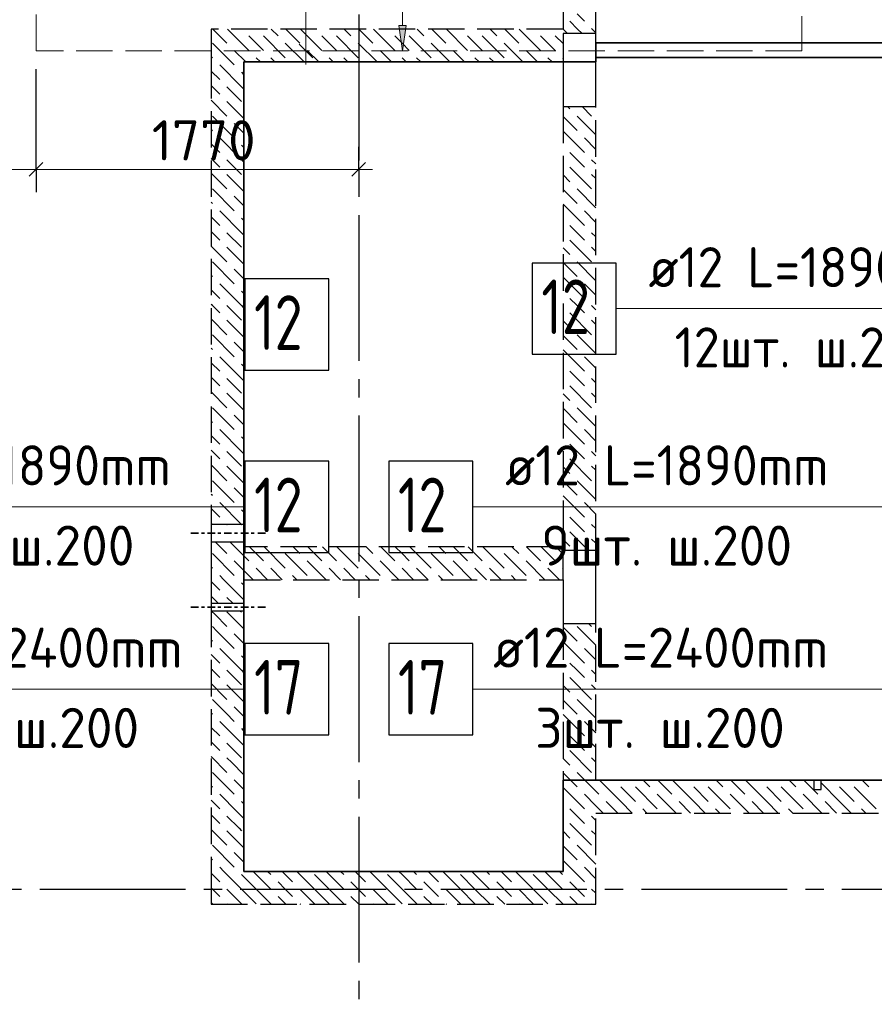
# Model space of a CAD drawing. Header units: millimetres. Extents: x 40580 to 1930067, y -240640 to 81020.
# Tile 96 of 256: x 430202 to 434889, y -211948 to -206548. Entities that reach past the tile are written whole.
import ezdxf

# ---------------------------------------------------------------- set-up
doc = ezdxf.new("R2010")
doc.units = ezdxf.units.MM
for name, pattern in [('______2', [270, 200, -70]), ('______5', [1100, 800, -100, 100, -100]), ('CENTER', [2, 1.25, -0.25, 0.25, -0.25])]:
    doc.linetypes.add(name, pattern=pattern)
for name, color, linetype, lineweight in [('Standard', 7, 'Continuous', 25), ('ДОП Верх по Х', 7, 'Continuous', 25), ('ЖБ Перекрытие верхний уровень', 7, 'Continuous', 35), ('ОСИ', 7, 'CENTER', 15), ('Позиционная метка номер позиции', 7, 'Continuous', 13), ('Примечания', 7, 'Continuous', 13)]:
    doc.layers.add(name, color=color, linetype=linetype, lineweight=lineweight)
doc.layers.add('ЖБ Балка Вышележаща', color=7, linetype='Continuous')
doc.layers.add('Макрос окна_ макрос двери', color=7, linetype='Continuous')
doc.layers.add('ЖБ Стена верхний уровень', color=7, linetype='______2', true_color=0x656565)
doc.styles.add('ISOCPEUR', font='isocpeur.ttf')

msp = doc.modelspace()

# ---------------------------------------------------------------- hatches: boundary and pattern name
at = {"layer": 'ДОП Верх по Х', "linetype": 'Continuous', "lineweight": 13, "transparency": 33554687}
msp.add_hatch(color=7, dxfattribs=at).paths.add_polyline_path([(432321.9, -206579.4), (432301.9, -206719.4), (432281.9, -206579.4)], flags=16)

# ---------------------------------------------------------------- linework, layer by layer
at = {"layer": 'Standard', "color": 7, "linetype": 'Continuous', "lineweight": 13, "transparency": 33554687}
for p, q in [((431771.9, -206319.4), (431771.9, -206719.4)), ((431771.9, -206719.4), (431771.9, -206794.4)), ((429141.9, -207369.4), (430291.9, -207369.4)), ((430291.9, -207369.4), (432061.9, -207369.4)), ((432061.9, -207369.4), (432136.9, -207369.4))]:
    msp.add_line(p, q, dxfattribs=at)
at = {"layer": 'Standard', "color": 7, "linetype": 'Continuous', "lineweight": 25, "transparency": 33554687}
for p, q in [((431734.4, -206681.9), (431809.4, -206756.9)), ((430254.4, -207406.9), (430329.4, -207331.9)), ((432024.4, -207406.9), (432099.4, -207331.9))]:
    msp.add_line(p, q, dxfattribs=at)
at = {"layer": 'Standard', "color": 251, "linetype": 'Continuous', "lineweight": -3, "true_color": 0x656565, "transparency": 33554687}
for p, q in [((430291.9, -207369.4), (430291.9, -207244.4)), ((432061.9, -207369.4), (432061.9, -207244.4)), ((430291.9, -207369.4), (430291.9, -207494.4)), ((432061.9, -207369.4), (432061.9, -207494.4)), ((432061.9, -207369.4), (432061.9, -207369.4))]:
    msp.add_line(p, q, dxfattribs=at)
msp.add_lwpolyline([(430291.9, -207369.4), (430291.9, -207301.4), (430291.9, -207301.4), (430291.9, -206819.4)], dxfattribs=at)
at = {"layer": 'ДОП Верх по Х', "color": 251, "linetype": 'Continuous', "lineweight": 13, "true_color": 0x494949, "transparency": 33554687}
for p, q in [((432301.9, -206579.4), (432301.9, -206349.4)), ((432301.9, -206719.4), (432281.9, -206579.4)), ((432281.9, -206579.4), (432321.9, -206579.4)), ((432321.9, -206579.4), (432301.9, -206719.4))]:
    msp.add_line(p, q, dxfattribs=at)
at = {"layer": 'ДОП Верх по Х', "color": 7, "linetype": 'Continuous', "lineweight": 13, "transparency": 33554687}
for p, q in [((429237.3, -209219.4), (431279.3, -209219.4)), ((432844.5, -209219.4), (434886.5, -209219.4)), ((433630.9, -209219.4), (435672.9, -209219.4)), ((429237.3, -210219.4), (431345.3, -210219.4)), ((432778.5, -210219.4), (434886.5, -210219.4))]:
    msp.add_line(p, q, dxfattribs=at)
at = {"layer": 'ДОП Верх по Х', "color": 7, "linetype": 'Continuous', "lineweight": 25, "transparency": 33554687}
for points in [[(433012.9, -208382.6), (433472.9, -208382.6), (433472.9, -207882.6), (433012.9, -207882.6), (433012.9, -208382.6)], [(431437.3, -208469.4), (431897.3, -208469.4), (431897.3, -207969.4), (431437.3, -207969.4), (431437.3, -208469.4)], [(431437.3, -209469.4), (431897.3, -209469.4), (431897.3, -208969.4), (431437.3, -208969.4), (431437.3, -209469.4)], [(432226.5, -209469.4), (432686.5, -209469.4), (432686.5, -208969.4), (432226.5, -208969.4), (432226.5, -209469.4)], [(431437.3, -210469.4), (431897.3, -210469.4), (431897.3, -209969.4), (431437.3, -209969.4), (431437.3, -210469.4)], [(432226.5, -210469.4), (432686.5, -210469.4), (432686.5, -209969.4), (432226.5, -209969.4), (432226.5, -210469.4)]]:
    msp.add_lwpolyline(points, dxfattribs=at)
at = {"layer": 'ЖБ Балка Вышележаща', "color": 7, "linetype": 'Continuous', "lineweight": 35, "transparency": 33554687}
msp.add_line((433361.9, -206754.4), (435891.9, -206754.4), dxfattribs=at)
at = {"layer": 'ЖБ Перекрытие верхний уровень', "color": 7, "linetype": 'Continuous', "lineweight": 35, "transparency": 33554687}
msp.add_line((433361.9, -206674.4), (435891.9, -206674.4), dxfattribs=at)
at = {"layer": 'ЖБ Перекрытие верхний уровень', "transparency": 33554687, "extrusion": (0, 0, -1)}
msp.add_lwpolyline([(-433361.9, -206674.4), (-433361.9, -206779.4), (-431431.9, -206779.4), (-431431.9, -211219.4), (-433181.9, -211219.4), (-433181.9, -210719.4), (-435891.9, -210719.4), (-435891.9, -206674.4), (-433361.9, -206674.4), (-433361.9, -206674.4)], dxfattribs=at)
at = {"layer": 'ЖБ Стена верхний уровень', "color": 251, "linetype": '______2', "lineweight": -3, "true_color": 0x656565, "transparency": 33554687}
for p, q in [((433181.9, -205619.4), (433181.9, -206599.4)), ((433361.9, -206599.4), (433361.9, -205619.4)), ((433181.9, -206599.4), (431251.9, -206599.4)), ((431251.9, -206599.4), (431251.9, -206779.4)), ((433361.9, -206624.4), (433361.9, -206599.4)), ((433361.9, -206624.4), (433181.9, -206624.4)), ((433181.9, -206624.4), (433181.9, -206779.4)), ((433361.9, -206624.4), (433181.9, -206624.4)), ((433181.9, -206624.4), (433181.9, -206779.4)), ((431251.9, -206779.4), (431251.9, -209316.9)), ((431431.9, -206779.4), (433181.9, -206779.4)), ((431431.9, -209316.9), (431431.9, -206779.4)), ((433181.9, -207024.4), (433361.9, -207024.4)), ((433181.9, -207024.4), (433361.9, -207024.4)), ((433181.9, -207024.4), (433181.9, -209439.4)), ((433361.9, -209459.4), (433361.9, -207024.4)), ((431431.9, -209316.9), (431251.9, -209316.9)), ((431251.9, -209411.9), (431431.9, -209411.9)), ((431251.9, -209411.9), (431251.9, -209439.4)), ((431431.9, -209439.4), (431431.9, -209411.9)), ((431251.9, -209439.4), (431251.9, -209619.4)), ((433181.9, -209439.4), (431431.9, -209439.4)), ((433361.9, -209459.4), (433181.9, -209459.4)), ((433181.9, -209619.4), (433181.9, -209459.4)), ((431251.9, -209619.4), (431251.9, -209749.4)), ((431431.9, -209619.4), (433181.9, -209619.4)), ((431431.9, -209749.4), (431431.9, -209619.4)), ((431431.9, -209749.4), (431251.9, -209749.4)), ((431431.9, -209749.4), (431251.9, -209749.4)), ((431251.9, -209789.4), (431431.9, -209789.4)), ((431251.9, -209789.4), (431431.9, -209789.4)), ((431251.9, -209789.4), (431251.9, -211219.4)), ((431431.9, -211219.4), (431431.9, -209789.4)), ((433181.9, -209859.4), (433361.9, -209859.4)), ((433181.9, -209859.4), (433181.9, -211219.4)), ((433361.9, -210719.4), (433361.9, -209859.4)), ((434556.9, -210719.4), (433361.9, -210719.4)), ((434556.9, -210719.4), (434556.9, -210769.4)), ((434596.9, -210769.4), (434596.9, -210719.4)), ((435891.9, -210719.4), (434596.9, -210719.4)), ((434556.9, -210769.4), (434596.9, -210769.4)), ((433361.9, -210899.4), (435891.9, -210899.4)), ((433361.9, -211399.4), (433361.9, -210899.4)), ((431251.9, -211219.4), (431251.9, -211399.4)), ((433181.9, -211219.4), (431431.9, -211219.4)), ((431251.9, -211399.4), (433181.9, -211399.4)), ((433181.9, -211399.4), (433361.9, -211399.4))]:
    msp.add_line(p, q, dxfattribs=at)
at = {"layer": 'ЖБ Стена верхний уровень', "color": 9, "linetype": 'Continuous', "lineweight": -3, "true_color": 0xc7c7c7, "transparency": 33554687}
for p, q in [((433218.9, -206556.3), (433262, -206599.4)), ((433298.9, -206556.3), (433258.9, -206516.3)), ((431262, -206599.4), (431338.9, -206676.3)), ((431342, -206599.4), (431458.9, -206716.3)), ((431582, -206599.4), (431618.9, -206636.3)), ((431662, -206599.4), (431738.9, -206676.3)), ((431742, -206599.4), (431858.9, -206716.3)), ((431982, -206599.4), (432018.9, -206636.3)), ((432062, -206599.4), (432138.9, -206676.3)), ((432142, -206599.4), (432258.9, -206716.3)), ((432382, -206599.4), (432418.9, -206636.3)), ((432462, -206599.4), (432538.9, -206676.3)), ((432542, -206599.4), (432658.9, -206716.3)), ((432782, -206599.4), (432818.9, -206636.3)), ((432862, -206599.4), (432938.9, -206676.3)), ((432942, -206599.4), (433058.9, -206716.3)), ((433181.9, -206599.4), (433182, -206599.4)), ((433182, -206599.4), (433207, -206624.4)), ((433262, -206599.4), (433287, -206624.4)), ((433338.9, -206596.3), (433342, -206599.4)), ((433342, -206599.4), (433361.9, -206619.3)), ((431498.9, -206676.3), (431458.9, -206636.3)), ((431538.9, -206636.3), (431658.9, -206756.3)), ((431898.9, -206676.3), (431858.9, -206636.3)), ((431938.9, -206636.3), (432058.9, -206756.3)), ((432298.9, -206676.3), (432258.9, -206636.3)), ((432338.9, -206636.3), (432458.9, -206756.3)), ((432698.9, -206676.3), (432658.9, -206636.3)), ((432738.9, -206636.3), (432858.9, -206756.3)), ((433098.9, -206676.3), (433058.9, -206636.3)), ((433138.9, -206636.3), (433181.9, -206679.3)), ((431258.9, -206676.3), (431362, -206779.4)), ((431442, -206779.4), (431378.9, -206716.3)), ((431538.9, -206716.3), (431498.9, -206676.3)), ((431658.9, -206676.3), (431762, -206779.4)), ((431842, -206779.4), (431778.9, -206716.3)), ((431938.9, -206716.3), (431898.9, -206676.3)), ((432058.9, -206676.3), (432162, -206779.4)), ((432242, -206779.4), (432178.9, -206716.3)), ((432338.9, -206716.3), (432298.9, -206676.3)), ((432458.9, -206676.3), (432562, -206779.4)), ((432642, -206779.4), (432578.9, -206716.3)), ((432738.9, -206716.3), (432698.9, -206676.3)), ((432858.9, -206676.3), (432962, -206779.4)), ((433042, -206779.4), (432978.9, -206716.3)), ((433138.9, -206716.3), (433098.9, -206676.3)), ((431251.9, -206749.4), (431258.9, -206756.3)), ((431362, -206779.4), (431378.9, -206796.3)), ((431498.9, -206756.3), (431522, -206779.4)), ((431578.9, -206756.3), (431602, -206779.4)), ((431898.9, -206756.3), (431922, -206779.4)), ((431978.9, -206756.3), (432002, -206779.4)), ((432298.9, -206756.3), (432322, -206779.4)), ((432378.9, -206756.3), (432402, -206779.4)), ((432698.9, -206756.3), (432722, -206779.4)), ((432778.9, -206756.3), (432802, -206779.4)), ((433098.9, -206756.3), (433122, -206779.4)), ((433178.9, -206756.3), (433181.9, -206759.3)), ((431251.9, -206829.4), (431298.9, -206876.3)), ((431418.9, -206916.3), (431298.9, -206796.3)), ((431418.9, -206836.3), (431431.9, -206849.4)), ((431258.9, -206916.3), (431251.9, -206909.3)), ((431298.9, -206956.3), (431258.9, -206916.3)), ((431338.9, -206916.3), (431418.9, -206996.3)), ((431418.9, -206916.3), (431431.9, -206929.3)), ((431251.9, -206989.4), (431338.9, -207076.3)), ((431338.9, -206996.3), (431431.9, -207089.3)), ((433207, -207024.4), (433218.9, -207036.3)), ((433287, -207024.4), (433338.9, -207076.3)), ((431258.9, -207076.3), (431378.9, -207196.3)), ((433181.9, -207079.3), (433258.9, -207156.3)), ((433258.9, -207076.3), (433361.9, -207179.3)), ((431251.9, -207149.4), (431258.9, -207156.3)), ((431431.9, -207169.3), (431378.9, -207116.3)), ((433181.9, -207159.3), (433298.9, -207276.3)), ((431418.9, -207316.3), (431298.9, -207196.3)), ((433361.9, -207259.3), (433298.9, -207196.3)), ((431251.9, -207229.4), (431298.9, -207276.3)), ((431418.9, -207236.3), (431431.9, -207249.4)), ((431258.9, -207316.3), (431251.9, -207309.3)), ((431298.9, -207356.3), (431258.9, -207316.3)), ((431338.9, -207316.3), (431418.9, -207396.3)), ((431418.9, -207316.3), (431431.9, -207329.3)), ((433258.9, -207316.3), (433218.9, -207276.3)), ((433298.9, -207356.3), (433258.9, -207316.3)), ((433338.9, -207316.3), (433361.9, -207339.3)), ((433218.9, -207356.3), (433338.9, -207476.3)), ((431251.9, -207389.4), (431338.9, -207476.3)), ((431338.9, -207396.3), (431431.9, -207489.3)), ((433181.9, -207399.4), (433218.9, -207436.3)), ((433338.9, -207396.3), (433361.9, -207419.3)), ((431258.9, -207476.3), (431378.9, -207596.3)), ((433181.9, -207479.3), (433258.9, -207556.3)), ((433258.9, -207476.3), (433361.9, -207579.3)), ((431431.9, -207569.3), (431378.9, -207516.3)), ((431251.9, -207549.4), (431258.9, -207556.3)), ((433181.9, -207559.3), (433298.9, -207676.3)), ((431251.9, -207629.3), (431298.9, -207676.3)), ((431418.9, -207716.3), (431298.9, -207596.3)), ((431418.9, -207636.3), (431431.9, -207649.4)), ((433361.9, -207659.3), (433298.9, -207596.3)), ((433258.9, -207716.3), (433218.9, -207676.3)), ((431258.9, -207716.3), (431251.9, -207709.3)), ((431298.9, -207756.3), (431258.9, -207716.3)), ((431338.9, -207716.3), (431418.9, -207796.3)), ((431418.9, -207716.3), (431431.9, -207729.3)), ((433298.9, -207756.3), (433258.9, -207716.3)), ((433338.9, -207716.3), (433361.9, -207739.3)), ((431251.9, -207789.4), (431338.9, -207876.3)), ((431338.9, -207796.3), (431431.9, -207889.3)), ((433181.9, -207799.4), (433218.9, -207836.3)), ((433218.9, -207756.3), (433338.9, -207876.3)), ((433338.9, -207796.3), (433361.9, -207819.3)), ((431258.9, -207876.3), (431378.9, -207996.3)), ((431431.9, -207969.3), (431378.9, -207916.3)), ((433181.9, -207879.3), (433258.9, -207956.3)), ((433258.9, -207876.3), (433361.9, -207979.3)), ((431251.9, -207949.4), (431258.9, -207956.3)), ((433181.9, -207959.3), (433298.9, -208076.3)), ((431418.9, -208116.3), (431298.9, -207996.3)), ((433361.9, -208059.3), (433298.9, -207996.3)), ((431251.9, -208029.3), (431298.9, -208076.3)), ((431418.9, -208036.3), (431431.9, -208049.4)), ((433258.9, -208116.3), (433218.9, -208076.3)), ((431258.9, -208116.3), (431251.9, -208109.3)), ((431298.9, -208156.3), (431258.9, -208116.3)), ((431338.9, -208116.3), (431418.9, -208196.3)), ((431418.9, -208116.3), (431431.9, -208129.3)), ((433298.9, -208156.3), (433258.9, -208116.3)), ((433338.9, -208116.3), (433361.9, -208139.3)), ((433218.9, -208156.3), (433338.9, -208276.3)), ((431251.9, -208189.4), (431338.9, -208276.3)), ((431338.9, -208196.3), (431431.9, -208289.3)), ((433181.9, -208199.4), (433218.9, -208236.3)), ((433338.9, -208196.3), (433361.9, -208219.3)), ((431258.9, -208276.3), (431378.9, -208396.3)), ((433181.9, -208279.3), (433258.9, -208356.3)), ((433258.9, -208276.3), (433361.9, -208379.3)), ((431431.9, -208369.3), (431378.9, -208316.3)), ((431251.9, -208349.4), (431258.9, -208356.3)), ((431418.9, -208516.3), (431298.9, -208396.3)), ((433181.9, -208359.3), (433298.9, -208476.3)), ((433361.9, -208459.3), (433298.9, -208396.3)), ((431251.9, -208429.3), (431298.9, -208476.3)), ((431418.9, -208436.3), (431431.9, -208449.4)), ((431258.9, -208516.3), (431251.9, -208509.3)), ((433258.9, -208516.3), (433218.9, -208476.3)), ((431298.9, -208556.3), (431258.9, -208516.3)), ((431338.9, -208516.3), (431418.9, -208596.3)), ((431418.9, -208516.3), (431431.9, -208529.3)), ((433218.9, -208556.3), (433338.9, -208676.3)), ((433298.9, -208556.3), (433258.9, -208516.3)), ((433338.9, -208516.3), (433361.9, -208539.3)), ((431251.9, -208589.4), (431338.9, -208676.3)), ((431338.9, -208596.3), (431431.9, -208689.3)), ((433181.9, -208599.4), (433218.9, -208636.3)), ((433338.9, -208596.3), (433361.9, -208619.3)), ((431258.9, -208676.3), (431378.9, -208796.3)), ((431431.9, -208769.3), (431378.9, -208716.3)), ((433181.9, -208679.3), (433258.9, -208756.3)), ((433258.9, -208676.3), (433361.9, -208779.3)), ((431251.9, -208749.4), (431258.9, -208756.3)), ((433181.9, -208759.3), (433298.9, -208876.3)), ((431251.9, -208829.3), (431298.9, -208876.3)), ((431418.9, -208916.3), (431298.9, -208796.3)), ((433361.9, -208859.3), (433298.9, -208796.3)), ((431418.9, -208836.3), (431431.9, -208849.4)), ((433258.9, -208916.3), (433218.9, -208876.3)), ((431258.9, -208916.3), (431251.9, -208909.3)), ((431298.9, -208956.3), (431258.9, -208916.3)), ((431338.9, -208916.3), (431418.9, -208996.3)), ((431418.9, -208916.3), (431431.9, -208929.3)), ((433298.9, -208956.3), (433258.9, -208916.3)), ((433338.9, -208916.3), (433361.9, -208939.3)), ((431251.9, -208989.4), (431338.9, -209076.3)), ((431338.9, -208996.3), (431431.9, -209089.3)), ((433218.9, -208956.3), (433338.9, -209076.3)), ((433338.9, -208996.3), (433361.9, -209019.3)), ((433181.9, -208999.4), (433218.9, -209036.3)), ((431258.9, -209076.3), (431378.9, -209196.3)), ((433181.9, -209079.3), (433258.9, -209156.3)), ((433258.9, -209076.3), (433361.9, -209179.3)), ((431251.9, -209149.4), (431258.9, -209156.3)), ((431431.9, -209169.3), (431378.9, -209116.3)), ((431418.9, -209316.3), (431298.9, -209196.3)), ((433181.9, -209159.3), (433298.9, -209276.3)), ((433361.9, -209259.3), (433298.9, -209196.3)), ((431251.9, -209229.3), (431298.9, -209276.3)), ((431418.9, -209236.3), (431431.9, -209249.4)), ((431258.9, -209316.3), (431251.9, -209309.3)), ((431259.5, -209316.9), (431258.9, -209316.3)), ((431338.9, -209316.3), (431339.5, -209316.9)), ((431418.9, -209316.3), (431419.5, -209316.9)), ((433258.9, -209316.3), (433218.9, -209276.3)), ((433298.9, -209356.3), (433258.9, -209316.3)), ((433338.9, -209316.3), (433361.9, -209339.3)), ((433218.9, -209356.3), (433322, -209459.4)), ((431274.5, -209411.9), (431302, -209439.4)), ((431354.5, -209411.9), (431382, -209439.4)), ((433181.9, -209399.4), (433218.9, -209436.3)), ((433338.9, -209396.3), (433361.9, -209419.3)), ((431258.9, -209476.3), (431378.9, -209596.3)), ((431302, -209439.4), (431338.9, -209476.3)), ((431382, -209439.4), (431458.9, -209516.3)), ((431498.9, -209476.3), (431462, -209439.4)), ((431538.9, -209516.3), (431498.9, -209476.3)), ((431542, -209439.4), (431658.9, -209556.3)), ((431658.9, -209476.3), (431778.9, -209596.3)), ((431702, -209439.4), (431738.9, -209476.3)), ((431782, -209439.4), (431858.9, -209516.3)), ((431898.9, -209476.3), (431862, -209439.4)), ((431938.9, -209516.3), (431898.9, -209476.3)), ((431942, -209439.4), (432058.9, -209556.3)), ((432058.9, -209476.3), (432178.9, -209596.3)), ((432102, -209439.4), (432138.9, -209476.3)), ((432182, -209439.4), (432258.9, -209516.3)), ((432298.9, -209476.3), (432262, -209439.4)), ((432338.9, -209516.3), (432298.9, -209476.3)), ((432342, -209439.4), (432458.9, -209556.3)), ((432458.9, -209476.3), (432578.9, -209596.3)), ((432502, -209439.4), (432538.9, -209476.3)), ((432582, -209439.4), (432658.9, -209516.3)), ((432698.9, -209476.3), (432662, -209439.4)), ((432738.9, -209516.3), (432698.9, -209476.3)), ((432742, -209439.4), (432858.9, -209556.3)), ((432858.9, -209476.3), (432978.9, -209596.3)), ((432902, -209439.4), (432938.9, -209476.3)), ((432982, -209439.4), (433058.9, -209516.3)), ((433098.9, -209476.3), (433062, -209439.4)), ((433138.9, -209516.3), (433098.9, -209476.3)), ((433142, -209439.4), (433181.9, -209479.3)), ((431482, -209619.4), (431378.9, -209516.3)), ((431882, -209619.4), (431778.9, -209516.3)), ((432282, -209619.4), (432178.9, -209516.3)), ((432682, -209619.4), (432578.9, -209516.3)), ((433082, -209619.4), (432978.9, -209516.3)), ((431251.9, -209549.4), (431258.9, -209556.3)), ((431498.9, -209556.3), (431562, -209619.4)), ((431578.9, -209556.3), (431642, -209619.4)), ((431898.9, -209556.3), (431962, -209619.4)), ((431978.9, -209556.3), (432042, -209619.4)), ((432298.9, -209556.3), (432362, -209619.4)), ((432378.9, -209556.3), (432442, -209619.4)), ((432698.9, -209556.3), (432762, -209619.4)), ((432778.9, -209556.3), (432842, -209619.4)), ((433098.9, -209556.3), (433162, -209619.4)), ((433178.9, -209556.3), (433181.9, -209559.3)), ((431322, -209619.4), (431298.9, -209596.3)), ((431418.9, -209716.3), (431322, -209619.4)), ((431418.9, -209636.3), (431431.9, -209649.4)), ((431722, -209619.4), (431698.9, -209596.3)), ((432122, -209619.4), (432098.9, -209596.3)), ((432522, -209619.4), (432498.9, -209596.3)), ((432922, -209619.4), (432898.9, -209596.3)), ((431258.9, -209716.3), (431251.9, -209709.3)), ((431338.9, -209716.3), (431372, -209749.4)), ((431418.9, -209716.3), (431431.9, -209729.3)), ((431338.9, -209796.3), (431431.9, -209889.3)), ((431412, -209789.4), (431418.9, -209796.3)), ((433322, -209859.4), (433338.9, -209876.3)), ((433181.9, -209879.3), (433258.9, -209956.3)), ((433258.9, -209876.3), (433361.9, -209979.3)), ((431251.9, -209949.4), (431258.9, -209956.3)), ((431431.9, -209969.3), (431378.9, -209916.3)), ((433181.9, -209959.3), (433298.9, -210076.3)), ((431418.9, -210116.3), (431298.9, -209996.3)), ((433361.9, -210059.3), (433298.9, -209996.3)), ((431251.9, -210029.3), (431298.9, -210076.3)), ((431418.9, -210036.3), (431431.9, -210049.4)), ((433258.9, -210116.3), (433218.9, -210076.3)), ((431258.9, -210116.3), (431251.9, -210109.3)), ((431298.9, -210156.3), (431258.9, -210116.3)), ((431338.9, -210116.3), (431418.9, -210196.3)), ((431418.9, -210116.3), (431431.9, -210129.3)), ((433298.9, -210156.3), (433258.9, -210116.3)), ((433338.9, -210116.3), (433361.9, -210139.3)), ((433218.9, -210156.3), (433338.9, -210276.3)), ((431338.9, -210196.3), (431431.9, -210289.3)), ((433181.9, -210199.4), (433218.9, -210236.3)), ((433338.9, -210196.3), (433361.9, -210219.3)), ((433181.9, -210279.3), (433258.9, -210356.3)), ((433258.9, -210276.3), (433361.9, -210379.3)), ((431431.9, -210369.3), (431378.9, -210316.3)), ((431251.9, -210349.4), (431258.9, -210356.3)), ((433181.9, -210359.3), (433298.9, -210476.3)), ((433361.9, -210459.3), (433298.9, -210396.3)), ((431251.9, -210429.3), (431298.9, -210476.3)), ((431418.9, -210436.3), (431431.9, -210449.4)), ((433258.9, -210516.3), (433218.9, -210476.3)), ((431258.9, -210516.3), (431251.9, -210509.3)), ((431298.9, -210556.3), (431258.9, -210516.3)), ((431418.9, -210516.3), (431431.9, -210529.3)), ((433218.9, -210556.3), (433338.9, -210676.3)), ((433298.9, -210556.3), (433258.9, -210516.3)), ((433338.9, -210516.3), (433361.9, -210539.3)), ((431251.9, -210589.4), (431338.9, -210676.3)), ((433181.9, -210599.4), (433218.9, -210636.3)), ((433338.9, -210596.3), (433361.9, -210619.3)), ((431258.9, -210676.3), (431378.9, -210796.3)), ((431431.9, -210769.3), (431378.9, -210716.3)), ((433181.9, -210679.3), (433258.9, -210756.3)), ((433258.9, -210676.3), (433361.9, -210779.3)), ((433498.9, -210836.3), (433382, -210719.4)), ((433622, -210719.4), (433658.9, -210756.3)), ((433702, -210719.4), (433778.9, -210796.3)), ((433898.9, -210836.3), (433782, -210719.4)), ((434022, -210719.4), (434058.9, -210756.3)), ((434102, -210719.4), (434178.9, -210796.3)), ((434298.9, -210836.3), (434182, -210719.4)), ((434422, -210719.4), (434458.9, -210756.3)), ((434502, -210719.4), (434578.9, -210796.3)), ((434822, -210719.4), (434858.9, -210756.3)), ((431251.9, -210749.4), (431258.9, -210756.3)), ((433181.9, -210759.3), (433298.9, -210876.3)), ((433498.9, -210756.3), (433578.9, -210836.3)), ((433578.9, -210756.3), (433698.9, -210876.3)), ((433898.9, -210756.3), (433978.9, -210836.3)), ((433978.9, -210756.3), (434098.9, -210876.3)), ((434298.9, -210756.3), (434378.9, -210836.3)), ((434378.9, -210756.3), (434498.9, -210876.3)), ((434698.9, -210836.3), (434596.9, -210734.3)), ((434698.9, -210756.3), (434778.9, -210836.3)), ((434778.9, -210756.3), (434898.9, -210876.3)), ((431251.9, -210829.3), (431298.9, -210876.3)), ((433361.9, -210859.3), (433298.9, -210796.3)), ((433361.9, -210779.3), (433378.9, -210796.3)), ((433802, -210899.4), (433698.9, -210796.3)), ((434202, -210899.4), (434098.9, -210796.3)), ((434602, -210899.4), (434498.9, -210796.3)), ((431418.9, -210836.3), (431431.9, -210849.4)), ((433258.9, -210916.3), (433218.9, -210876.3)), ((433402, -210899.4), (433361.9, -210859.3)), ((433418.9, -210836.3), (433482, -210899.4)), ((433498.9, -210836.3), (433562, -210899.4)), ((433642, -210899.4), (433618.9, -210876.3)), ((433818.9, -210836.3), (433882, -210899.4)), ((433898.9, -210836.3), (433962, -210899.4)), ((434042, -210899.4), (434018.9, -210876.3)), ((434218.9, -210836.3), (434282, -210899.4)), ((434298.9, -210836.3), (434362, -210899.4)), ((434442, -210899.4), (434418.9, -210876.3)), ((434618.9, -210836.3), (434682, -210899.4)), ((434698.9, -210836.3), (434762, -210899.4)), ((434842, -210899.4), (434818.9, -210876.3)), ((431258.9, -210916.3), (431251.9, -210909.3)), ((431298.9, -210956.3), (431258.9, -210916.3)), ((431418.9, -210916.3), (431431.9, -210929.3)), ((433298.9, -210956.3), (433258.9, -210916.3)), ((433338.9, -210916.3), (433361.9, -210939.3)), ((431251.9, -210989.4), (431338.9, -211076.3)), ((433218.9, -210956.3), (433338.9, -211076.3)), ((433181.9, -210999.4), (433218.9, -211036.3)), ((433338.9, -210996.3), (433361.9, -211019.3)), ((431258.9, -211076.3), (431378.9, -211196.3)), ((433181.9, -211079.3), (433258.9, -211156.3)), ((433258.9, -211076.3), (433361.9, -211179.3)), ((431251.9, -211149.4), (431258.9, -211156.3)), ((431322, -211219.4), (431298.9, -211196.3)), ((433181.9, -211159.3), (433298.9, -211276.3)), ((433361.9, -211259.3), (433298.9, -211196.3)), ((431251.9, -211229.3), (431298.9, -211276.3)), ((431418.9, -211316.3), (431322, -211219.4)), ((431418.9, -211236.3), (431498.9, -211316.3)), ((431498.9, -211236.3), (431482, -211219.4)), ((431498.9, -211236.3), (431578.9, -211316.3)), ((431562, -211219.4), (431578.9, -211236.3)), ((431642, -211219.4), (431698.9, -211276.3)), ((431818.9, -211316.3), (431722, -211219.4)), ((431818.9, -211236.3), (431898.9, -211316.3)), ((431898.9, -211236.3), (431882, -211219.4)), ((431898.9, -211236.3), (431978.9, -211316.3)), ((431962, -211219.4), (431978.9, -211236.3)), ((432042, -211219.4), (432098.9, -211276.3)), ((432218.9, -211316.3), (432122, -211219.4)), ((432218.9, -211236.3), (432298.9, -211316.3)), ((432298.9, -211236.3), (432282, -211219.4)), ((432298.9, -211236.3), (432378.9, -211316.3)), ((432362, -211219.4), (432378.9, -211236.3)), ((432442, -211219.4), (432498.9, -211276.3)), ((432618.9, -211316.3), (432522, -211219.4)), ((432618.9, -211236.3), (432698.9, -211316.3)), ((432698.9, -211236.3), (432682, -211219.4)), ((432698.9, -211236.3), (432778.9, -211316.3)), ((432762, -211219.4), (432778.9, -211236.3)), ((432842, -211219.4), (432898.9, -211276.3)), ((433018.9, -211316.3), (432922, -211219.4)), ((433018.9, -211236.3), (433098.9, -211316.3)), ((433098.9, -211236.3), (433082, -211219.4)), ((433098.9, -211236.3), (433178.9, -211316.3)), ((433162, -211219.4), (433178.9, -211236.3)), ((431258.9, -211316.3), (431251.9, -211309.3)), ((431298.9, -211356.3), (431258.9, -211316.3)), ((431338.9, -211316.3), (431418.9, -211396.3)), ((431418.9, -211316.3), (431498.9, -211396.3)), ((431498.9, -211316.3), (431582, -211399.4)), ((431658.9, -211316.3), (431618.9, -211276.3)), ((431698.9, -211356.3), (431658.9, -211316.3)), ((431738.9, -211316.3), (431818.9, -211396.3)), ((431818.9, -211316.3), (431898.9, -211396.3)), ((431898.9, -211316.3), (431982, -211399.4)), ((432058.9, -211316.3), (432018.9, -211276.3)), ((432098.9, -211356.3), (432058.9, -211316.3)), ((432138.9, -211316.3), (432218.9, -211396.3)), ((432218.9, -211316.3), (432298.9, -211396.3)), ((432298.9, -211316.3), (432382, -211399.4)), ((432458.9, -211316.3), (432418.9, -211276.3)), ((432498.9, -211356.3), (432458.9, -211316.3)), ((432538.9, -211316.3), (432618.9, -211396.3)), ((432618.9, -211316.3), (432698.9, -211396.3)), ((432698.9, -211316.3), (432782, -211399.4)), ((432858.9, -211316.3), (432818.9, -211276.3)), ((432898.9, -211356.3), (432858.9, -211316.3)), ((432938.9, -211316.3), (433018.9, -211396.3)), ((433018.9, -211316.3), (433098.9, -211396.3)), ((433098.9, -211316.3), (433181.9, -211399.4)), ((433258.9, -211316.3), (433218.9, -211276.3)), ((433298.9, -211356.3), (433258.9, -211316.3)), ((433338.9, -211316.3), (433361.9, -211339.3)), ((431618.9, -211356.3), (431662, -211399.4)), ((432018.9, -211356.3), (432062, -211399.4)), ((432418.9, -211356.3), (432462, -211399.4)), ((432818.9, -211356.3), (432862, -211399.4)), ((433218.9, -211356.3), (433262, -211399.4)), ((431251.9, -211389.4), (431262, -211399.4)), ((431338.9, -211396.3), (431342, -211399.4)), ((431738.9, -211396.3), (431742, -211399.4)), ((432138.9, -211396.3), (432142, -211399.4)), ((432538.9, -211396.3), (432542, -211399.4)), ((432938.9, -211396.3), (432942, -211399.4)), ((433181.9, -211399.4), (433182, -211399.4)), ((433338.9, -211396.3), (433342, -211399.4))]:
    msp.add_line(p, q, dxfattribs=at)
at = {"layer": 'ЖБ Стена верхний уровень', "color": 251, "linetype": '______2', "lineweight": -3, "true_color": 0x656565, "transparency": 33554687}
for points in [[(431182.1, -209364.4), (431140.3, -209364.4), (431182.1, -209364.4)], [(431198.7, -209364.4), (431214.9, -209364.4), (431198.7, -209364.4)], [(431274, -209364.4), (431232.1, -209364.4), (431274, -209364.4)], [(431289.5, -209364.4), (431305.7, -209364.4), (431289.5, -209364.4)], [(431364.4, -209364.4), (431322.6, -209364.4), (431364.4, -209364.4)], [(431381, -209364.4), (431397.2, -209364.4), (431381, -209364.4)], [(431456.3, -209364.4), (431414.4, -209364.4), (431456.3, -209364.4)], [(431471.8, -209364.4), (431488, -209364.4), (431471.8, -209364.4)], [(431550.8, -209364.4), (431508.9, -209364.4), (431550.8, -209364.4)], [(431182.1, -209769.4), (431140.3, -209769.4), (431182.1, -209769.4)], [(431182.1, -209769.4), (431140.3, -209769.4), (431182.1, -209769.4)], [(431198.7, -209769.4), (431214.9, -209769.4), (431198.7, -209769.4)], [(431198.7, -209769.4), (431214.9, -209769.4), (431198.7, -209769.4)], [(431274, -209769.4), (431232.1, -209769.4), (431274, -209769.4)], [(431274, -209769.4), (431232.1, -209769.4), (431274, -209769.4)], [(431289.5, -209769.4), (431305.7, -209769.4), (431289.5, -209769.4)], [(431289.5, -209769.4), (431305.7, -209769.4), (431289.5, -209769.4)], [(431364.4, -209769.4), (431322.6, -209769.4), (431364.4, -209769.4)], [(431364.4, -209769.4), (431322.6, -209769.4), (431364.4, -209769.4)], [(431381, -209769.4), (431397.2, -209769.4), (431381, -209769.4)], [(431381, -209769.4), (431397.2, -209769.4), (431381, -209769.4)], [(431456.3, -209769.4), (431414.4, -209769.4), (431456.3, -209769.4)], [(431456.3, -209769.4), (431414.4, -209769.4), (431456.3, -209769.4)], [(431471.8, -209769.4), (431488, -209769.4), (431471.8, -209769.4)], [(431471.8, -209769.4), (431488, -209769.4), (431471.8, -209769.4)], [(431550.8, -209769.4), (431508.9, -209769.4), (431550.8, -209769.4)], [(431550.8, -209769.4), (431508.9, -209769.4), (431550.8, -209769.4)]]:
    msp.add_lwpolyline(points, dxfattribs=at)
at = {"layer": 'ЖБ Стена верхний уровень', "color": 9, "linetype": 'Continuous', "lineweight": -3, "true_color": 0xc7c7c7, "transparency": 33554687}
for points in [[(431251.9, -209629.3), (431253.2, -209630.6), (431253.2, -209630.6), (431298.9, -209676.3)], [(431292, -209749.4), (431263.3, -209720.7), (431263.3, -209720.7), (431258.9, -209716.3)], [(431252, -209789.4), (431273.5, -209810.9), (431273.5, -209810.9), (431338.9, -209876.3)], [(431258.9, -209876.3), (431283.6, -209901), (431283.6, -209901), (431378.9, -209996.3)], [(431251.9, -210189.4), (431324.2, -210261.6), (431324.2, -210261.6), (431338.9, -210276.3)], [(431258.9, -210276.3), (431334.3, -210351.7), (431334.3, -210351.7), (431378.9, -210396.3)], [(431418.9, -210516.3), (431344.5, -210441.9), (431344.5, -210441.9), (431298.9, -210396.3)], [(431338.9, -210516.3), (431354.6, -210532), (431354.6, -210532), (431418.9, -210596.3)], [(431338.9, -210596.3), (431364.7, -210622.2), (431364.7, -210622.2), (431431.9, -210689.3)], [(431418.9, -210916.3), (431395.2, -210892.6), (431395.2, -210892.6), (431298.9, -210796.3)], [(431338.9, -210916.3), (431405.3, -210982.7), (431405.3, -210982.7), (431418.9, -210996.3)], [(431338.9, -210996.3), (431415.4, -211072.9), (431415.4, -211072.9), (431431.9, -211089.3)], [(431431.9, -211169.3), (431425.6, -211163), (431425.6, -211163), (431378.9, -211116.3)]]:
    msp.add_lwpolyline(points, dxfattribs=at)
at = {"layer": 'Макрос окна_ макрос двери', "color": 7, "linetype": 'Continuous', "lineweight": -3, "transparency": 33554687}
for p, q in [((433361.9, -207024.4), (433361.9, -206624.4)), ((433361.9, -207024.4), (433361.9, -206624.4)), ((433181.9, -206779.4), (433181.9, -207024.4)), ((433181.9, -206779.4), (433181.9, -207024.4)), ((431251.9, -209316.9), (431251.9, -209411.9)), ((431431.9, -209384.4), (431431.9, -209316.9)), ((431251.9, -209344.4), (431251.9, -209384.4)), ((431431.9, -209384.4), (431431.9, -209344.4)), ((431431.9, -209411.9), (431431.9, -209384.4)), ((433361.9, -209859.4), (433361.9, -209459.4)), ((433181.9, -209619.4), (433181.9, -209859.4)), ((431251.9, -209749.4), (431251.9, -209789.4)), ((431251.9, -209749.4), (431251.9, -209789.4)), ((431431.9, -209789.4), (431431.9, -209749.4)), ((431431.9, -209789.4), (431431.9, -209749.4))]:
    msp.add_line(p, q, dxfattribs=at)
at = {"layer": 'ОСИ', "color": 8, "linetype": '______5', "lineweight": -3, "transparency": 33554687}
for p, q in [((432061.9, -204319.4), (432061.9, -224149.4)), ((443211.9, -211319.4), (397901.9, -211319.4))]:
    msp.add_line(p, q, dxfattribs=at)
at = {"layer": 'Позиционная метка номер позиции', "color": 7, "linetype": 'Continuous', "lineweight": 13, "transparency": 33554687}
for points in [[(436572.9, -208719.4), (436072.9, -208132.6), (433472.9, -208132.6)], [(427930.9, -210469.4), (428430.9, -209969.4), (428430.9, -209219.4), (431437.3, -209219.4)], [(436192.9, -210327.8), (435692.9, -209827.8), (435692.9, -209219.4), (432686.5, -209219.4)], [(427930.9, -211669.4), (428430.9, -211169.4), (428430.9, -210219.4), (431437.3, -210219.4)], [(436192.9, -211669.4), (435692.9, -211169.4), (435692.9, -210219.4), (432686.5, -210219.4)]]:
    msp.add_lwpolyline(points, dxfattribs=at)
at = {"layer": 'Примечания', "color": 7, "linetype": '______2', "lineweight": 18, "transparency": 33554687}
for p, q in [((430291.9, -206719.4), (430291.9, -205719.4)), ((434491.9, -205719.4), (434491.9, -206719.4)), ((434491.9, -206719.4), (430291.9, -206719.4))]:
    msp.add_line(p, q, dxfattribs=at)

# ---------------------------------------------------------------- texts
at = {"layer": 'Standard', "color": 7, "linetype": 'Continuous', "lineweight": 25, "transparency": 33554687, "insert": (430926.7, -207319.4), "char_height": 220, "width": 625.741, "attachment_point": 7, "style": 'ISOCPEUR'}
msp.add_mtext('1770', dxfattribs=at)
at = {"layer": 'ДОП Верх по Х', "color": 7, "linetype": 'Continuous', "lineweight": 13, "transparency": 33554687, "attachment_point": 7, "style": 'ISOCPEUR'}
for s, insert, char_height, width in [('\\W0.94;ø12 L=1890mm ', (433650.9, -208015.2), 220, 2104.376), ('\\W0.75;12', (433062.9, -208272.6), 300, 472.281), ('\\W0.75;12', (431487.3, -208359.4), 300, 472.641), ('\\W0.95;12шт. ш.200 ', (433793.9, -208455.2), 220, 1819.893), ('\\W0.94;ø12 L=1890mm ', (429257.3, -209102.1), 220, 2105.673), ('\\W0.94;ø12 L=1890mm ', (432864.5, -209102.1), 220, 2105.673), ('\\W0.75;12', (431487.3, -209359.4), 300, 472.641), ('\\W0.75;12', (432276.5, -209359.4), 300, 472.649), ('\\W0.97;9шт. ш.200 ', (429455.3, -209542.1), 220, 1713.203), ('\\W0.97;9шт. ш.200 ', (433062.5, -209542.1), 220, 1713.203), ('\\W0.96;ø12 L=2400mm ', (429257.3, -210102.1), 220, 2173.901), ('\\W0.96;ø12 L=2400mm ', (432798.5, -210102.1), 220, 2173.901), ('\\W0.75;17', (431487.3, -210359.4), 300, 472.641), ('\\W0.75;17', (432276.5, -210359.4), 300, 472.649), ('\\W0.97;3шт. ш.200 ', (429488.4, -210542.1), 220, 1713.197), ('\\W0.97;3шт. ш.200 ', (433029.5, -210542.1), 220, 1713.197)]:
    msp.add_mtext(s, dxfattribs=dict(at, insert=insert, char_height=char_height, width=width))

doc.saveas('drawing.dxf')
